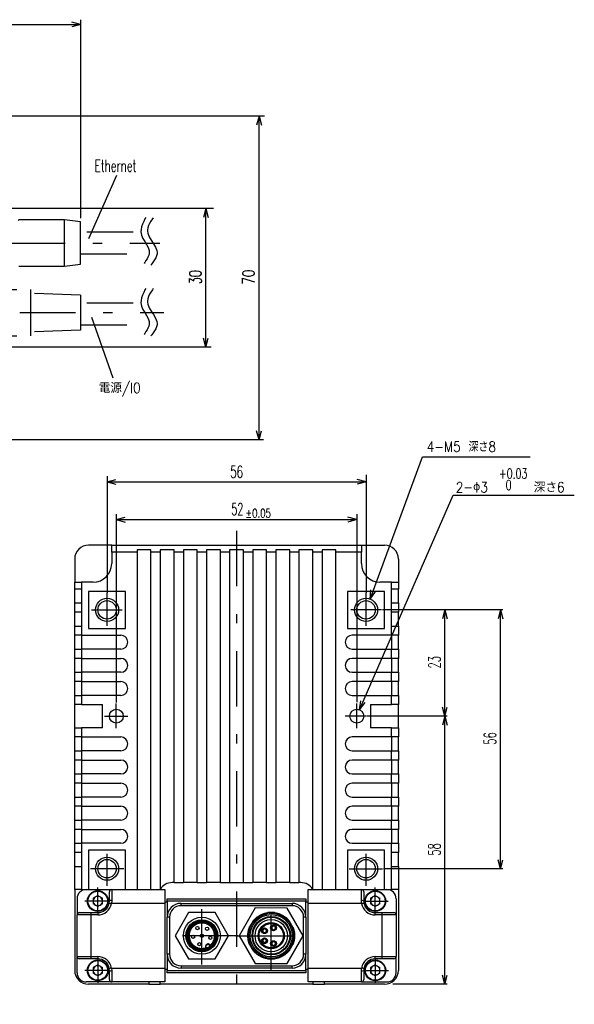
# Model space of a CAD drawing. Extents: x 33 to 392, y 36 to 266.
# Tile 11 of 11: x 272 to 392, y 50 to 263. Entities that reach past the tile are written whole.
import ezdxf
from ezdxf.enums import TextEntityAlignment as Align

# ---------------------------------------------------------------- set-up
doc = ezdxf.new("R2010")
doc.units = 0
doc.header["$LTSCALE"] = 2
doc.header["$MEASUREMENT"] = 0
doc.linetypes.add('CENTER', pattern=[13, 6, -3, 1, -3])
doc.linetypes.add('PHANTOM', pattern=[16, 5, -3, 1, -3, 1, -3])
doc.layers.add('0一般図-0通り芯', color=7, linetype='CONTINUOUS')
doc.layers.add('FFグル-プ-0F-0レイヤ', color=7, linetype='CONTINUOUS')
doc.styles.get("Standard").update_dxf_attribs({"font": 'txt.shx', "bigfont": 'extfont.shx'})

msp = doc.modelspace()

# ---------------------------------------------------------------- linework, layer by layer
at = {"layer": '0一般図-0通り芯', "color": 4, "linetype": 'CONTINUOUS'}
for p, q in [((244.09, 262.33), (285.07, 262.33)), ((285.07, 262.33), (283.14, 262.85)), ((285.07, 262.33), (283.14, 261.82)), ((285.07, 263.36), (285.07, 220.39)), ((324.82, 242.49), (243.33, 242.49)), ((323.64, 242.49), (323.12, 240.56)), ((286.82, 216.03), (292.91, 229.71)), ((313.81, 222.49), (248.11, 222.49)), ((312.15, 222.49), (311.63, 220.56)), ((287.44, 198.99), (292.06, 185.89)), ((312.15, 192.49), (311.63, 194.42)), ((312.15, 192.49), (312.67, 194.42)), ((313.32, 192.49), (248.11, 192.49)), ((323.64, 172.49), (323.12, 174.42)), ((323.64, 172.49), (324.16, 174.42)), ((324.64, 172.49), (244.18, 172.49)), ((347.65, 138.01), (359.01, 168.79)), ((359.01, 168.79), (382.27, 168.79)), ((290.78, 164.59), (290.78, 139.37)), ((346.78, 164.9), (346.78, 139.37)), ((290.78, 163.4), (292.71, 163.91)), ((290.78, 163.4), (346.78, 163.4)), ((290.78, 163.4), (292.71, 162.88)), ((346.78, 163.4), (344.85, 163.91)), ((346.78, 163.4), (344.85, 162.88)), ((345.38, 114.04), (365.6, 160.46)), ((365.6, 160.46), (391.82, 160.46)), ((292.78, 156.38), (292.78, 115.66)), ((292.78, 155.19), (294.71, 155.7)), ((344.78, 155.19), (342.85, 155.7)), ((344.78, 156.36), (344.78, 115.71)), ((292.78, 155.19), (344.78, 155.19)), ((292.78, 155.19), (294.71, 154.67)), ((344.78, 155.19), (342.85, 154.67)), ((347.65, 138.01), (347.83, 140)), ((347.65, 138.01), (348.8, 139.64)), ((376.36, 135.67), (350.37, 135.67)), ((364.34, 135.67), (350.37, 135.67)), ((363.84, 135.67), (363.32, 133.73)), ((363.84, 112.67), (363.84, 135.67)), ((363.84, 135.67), (364.36, 133.73)), ((375.86, 135.67), (375.35, 133.73)), ((375.86, 79.67), (375.86, 135.67)), ((375.86, 135.67), (376.38, 133.73)), ((345.38, 114.04), (345.68, 116.02)), ((345.38, 114.04), (346.63, 115.6)), ((363.84, 112.67), (363.32, 114.6)), ((363.84, 112.67), (364.36, 114.6)), ((364.34, 112.67), (347.06, 112.67)), ((363.84, 112.67), (363.32, 110.73)), ((363.84, 54.67), (363.84, 112.67)), ((363.84, 112.67), (364.36, 110.73)), ((375.86, 79.67), (375.35, 81.6)), ((375.86, 79.67), (376.38, 81.6)), ((376.36, 79.67), (350.54, 79.67)), ((363.84, 54.67), (363.32, 56.6)), ((363.84, 54.67), (364.36, 56.6)), ((364.34, 54.67), (352.61, 54.67))]:
    msp.add_line(p, q, dxfattribs=at)
for points in [[(323.64, 172.49), (323.64, 242.49), (324.16, 240.56)], [(312.15, 192.49), (312.15, 222.49), (312.67, 220.56)]]:
    msp.add_lwpolyline(points, dxfattribs=at)
at = {"layer": 'FFグル-プ-0F-0レイヤ', "color": 7, "linetype": 'PHANTOM'}
for p, q in [((285.07, 219.62), (281.57, 220.05)), ((296.42, 217.4), (285.07, 217.4)), ((285.07, 212.7), (297.04, 212.7)), ((271.72, 210.05), (281.57, 210.05)), ((281.57, 210.05), (285.07, 210.48)), ((261.26, 204.99), (274.26, 204.99)), ((274.26, 194.99), (274.26, 204.99)), ((285.07, 203.79), (274.26, 204.16)), ((285.07, 203.79), (285.07, 196.19)), ((296.42, 202.05), (285.07, 202.05)), ((285.07, 196.19), (274.26, 195.81)), ((285.07, 197.35), (297.04, 197.35)), ((261.26, 194.99), (274.26, 194.99))]:
    msp.add_line(p, q, dxfattribs=at)
at = {"layer": 'FFグル-プ-0F-0レイヤ', "color": 4, "linetype": 'CENTER'}
for p, q in [((243.72, 214.99), (302.18, 214.99)), ((245.93, 199.99), (303.09, 199.99)), ((318.78, 152.77), (318.78, 50.33)), ((290.78, 132.23), (290.78, 139.37)), ((346.78, 132.23), (346.78, 139.37)), ((287.4, 135.67), (294.05, 135.67)), ((350.16, 135.67), (343.51, 135.67)), ((292.78, 110.11), (292.78, 115.4)), ((344.78, 110.11), (344.78, 115.4)), ((290.25, 112.67), (295.3, 112.67)), ((346.85, 112.67), (342.26, 112.67)), ((290.78, 75.95), (290.78, 82.88)), ((346.78, 75.95), (346.78, 82.88)), ((294.42, 79.67), (287.19, 79.67)), ((343.14, 79.67), (350.37, 79.67)), ((288.78, 70.27), (288.78, 75.58)), ((348.78, 70.27), (348.78, 75.58)), ((291.18, 72.67), (286, 72.67)), ((346.38, 72.67), (351.56, 72.67)), ((311.28, 58.91), (311.28, 71.38)), ((326.28, 57.79), (326.28, 71.84)), ((319.06, 65.17), (304.82, 65.17)), ((318.63, 65.17), (333.55, 65.17)), ((288.78, 60.08), (288.78, 55)), ((348.78, 60.08), (348.78, 55)), ((291.35, 57.67), (285.95, 57.67)), ((346.21, 57.67), (351.61, 57.67))]:
    msp.add_line(p, q, dxfattribs=at)
at = {"layer": 'FFグル-プ-0F-0レイヤ', "color": 7, "linetype": 'CONTINUOUS'}
for p, q in [((291.78, 149.67), (286.78, 149.67)), ((291.78, 149.67), (345.78, 149.67)), ((345.78, 149.67), (345.78, 148.17)), ((345.78, 149.67), (350.78, 149.67)), ((291.78, 148.17), (291.78, 145.67)), ((297.28, 148.17), (297.28, 75.17)), ((300.28, 75.17), (300.28, 148.17)), ((302.28, 148.17), (302.28, 75.17)), ((305.28, 76.67), (305.28, 148.17)), ((307.28, 148.17), (307.28, 76.67)), ((310.28, 76.67), (310.28, 148.17)), ((312.28, 148.17), (312.28, 76.67)), ((315.28, 76.67), (315.28, 148.17)), ((317.28, 148.17), (317.28, 76.67)), ((320.28, 76.67), (320.28, 148.17)), ((322.28, 148.17), (322.28, 76.67)), ((325.28, 76.67), (325.28, 148.17)), ((327.28, 148.17), (327.28, 76.67)), ((330.28, 76.67), (330.28, 148.17)), ((332.28, 148.17), (332.28, 76.67)), ((335.28, 75.17), (335.28, 148.17)), ((337.28, 148.17), (337.28, 75.17)), ((340.28, 75.17), (340.28, 148.17)), ((345.78, 148.17), (340.28, 148.17)), ((345.78, 145.67), (345.78, 148.17)), ((283.78, 146.67), (283.78, 141.67)), ((353.78, 146.67), (353.78, 141.67)), ((285.28, 141.67), (285.28, 140.17)), ((287.78, 141.67), (285.28, 141.67)), ((352.28, 141.67), (349.78, 141.67)), ((352.28, 140.17), (352.28, 141.67)), ((352.28, 141.67), (353.78, 141.67)), ((283.78, 137.17), (283.78, 140.17)), ((285.28, 140.17), (285.28, 137.17)), ((286.78, 139.67), (286.78, 131.67)), ((294.78, 139.67), (286.78, 139.67)), ((294.78, 131.67), (294.78, 139.67)), ((342.78, 139.67), (342.78, 131.67)), ((350.78, 139.67), (342.78, 139.67)), ((350.78, 131.67), (350.78, 139.67)), ((352.28, 137.17), (352.28, 140.17)), ((353.78, 137.17), (353.78, 140.17)), ((285.28, 137.17), (285.28, 135.17)), ((283.78, 132.17), (283.78, 135.17)), ((285.28, 135.17), (285.28, 132.17)), ((352.28, 132.17), (352.28, 135.17)), ((353.78, 132.17), (353.78, 135.17)), ((285.28, 132.17), (285.28, 130.17)), ((352.28, 130.17), (352.28, 132.17)), ((352.28, 132.17), (353.78, 132.17)), ((285.28, 130.17), (283.78, 130.17)), ((283.78, 127.17), (283.78, 130.17)), ((285.28, 130.17), (293.78, 130.17)), ((285.28, 130.17), (285.28, 127.17)), ((286.78, 131.67), (294.78, 131.67)), ((342.78, 131.67), (350.78, 131.67)), ((352.28, 130.17), (343.78, 130.17)), ((352.28, 130.17), (352.28, 127.17)), ((353.78, 127.17), (353.78, 130.17)), ((285.28, 127.17), (285.28, 125.17)), ((293.78, 127.17), (285.28, 127.17)), ((343.78, 127.17), (352.28, 127.17)), ((352.28, 125.17), (352.28, 127.17)), ((352.28, 127.17), (353.78, 127.17)), ((353.78, 127.17), (353.78, 125.17)), ((285.28, 125.17), (283.78, 125.17)), ((283.78, 122.17), (283.78, 125.17)), ((285.28, 125.17), (293.78, 125.17)), ((285.28, 125.17), (285.28, 122.17)), ((352.28, 125.17), (343.78, 125.17)), ((353.78, 125.17), (352.28, 125.17)), ((352.28, 125.17), (352.28, 122.17)), ((353.78, 122.17), (353.78, 125.17)), ((283.78, 120.17), (283.78, 122.17)), ((283.78, 122.17), (285.28, 122.17)), ((285.28, 122.17), (285.28, 120.17)), ((293.78, 122.17), (285.28, 122.17)), ((343.78, 122.17), (352.28, 122.17)), ((285.28, 120.17), (283.78, 120.17)), ((283.78, 117.17), (283.78, 120.17)), ((285.28, 120.17), (293.78, 120.17)), ((285.28, 120.17), (285.28, 117.17)), ((352.28, 120.17), (343.78, 120.17)), ((352.28, 120.17), (352.28, 117.17)), ((353.78, 117.17), (353.78, 120.17)), ((283.78, 115.17), (283.78, 117.17)), ((283.78, 117.17), (285.28, 117.17)), ((285.28, 117.17), (285.28, 115.17)), ((293.78, 117.17), (285.28, 117.17)), ((343.78, 117.17), (352.28, 117.17)), ((352.28, 115.17), (352.28, 117.17)), ((352.28, 117.17), (353.78, 117.17)), ((285.28, 115.17), (283.78, 115.17)), ((283.78, 110.17), (283.78, 115.17)), ((285.28, 115.17), (289.78, 115.17)), ((289.78, 110.17), (289.78, 115.17)), ((347.78, 115.17), (347.78, 110.17)), ((347.78, 115.17), (352.28, 115.17)), ((353.78, 110.17), (353.78, 115.17)), ((285.28, 110.17), (285.28, 108.17)), ((289.78, 110.17), (285.28, 110.17)), ((352.28, 110.17), (347.78, 110.17)), ((352.28, 108.17), (352.28, 110.17)), ((352.28, 110.17), (353.78, 110.17)), ((353.78, 110.17), (353.78, 108.17)), ((285.28, 108.17), (283.78, 108.17)), ((283.78, 105.17), (283.78, 108.17)), ((285.28, 108.17), (293.78, 108.17)), ((285.28, 108.17), (285.28, 105.17)), ((352.28, 108.17), (343.78, 108.17)), ((353.78, 108.17), (352.28, 108.17)), ((352.28, 108.17), (352.28, 105.17)), ((353.78, 105.17), (353.78, 108.17)), ((283.78, 103.17), (283.78, 105.17)), ((283.78, 105.17), (285.28, 105.17)), ((285.28, 105.17), (285.28, 103.17)), ((293.78, 105.17), (285.28, 105.17)), ((343.78, 105.17), (352.28, 105.17)), ((352.28, 103.17), (352.28, 105.17)), ((352.28, 105.17), (353.78, 105.17)), ((285.28, 103.17), (283.78, 103.17)), ((283.78, 100.17), (283.78, 103.17)), ((285.28, 103.17), (293.78, 103.17)), ((285.28, 103.17), (285.28, 100.17)), ((352.28, 103.17), (343.78, 103.17)), ((352.28, 103.17), (352.28, 100.17)), ((353.78, 100.17), (353.78, 103.17)), ((283.78, 98.17), (283.78, 100.17)), ((283.78, 100.17), (285.28, 100.17)), ((285.28, 100.17), (285.28, 98.17)), ((293.78, 100.17), (285.28, 100.17)), ((343.78, 100.17), (352.28, 100.17)), ((352.28, 98.17), (352.28, 100.17)), ((352.28, 100.17), (353.78, 100.17)), ((285.28, 98.17), (283.78, 98.17)), ((283.78, 95.17), (283.78, 98.17)), ((285.28, 98.17), (293.78, 98.17)), ((285.28, 98.17), (285.28, 95.17)), ((352.28, 98.17), (343.78, 98.17)), ((352.28, 98.17), (352.28, 95.17)), ((353.78, 95.17), (353.78, 98.17)), ((285.28, 95.17), (285.28, 93.17)), ((293.78, 95.17), (285.28, 95.17)), ((343.78, 95.17), (352.28, 95.17)), ((352.28, 93.17), (352.28, 95.17)), ((352.28, 95.17), (353.78, 95.17)), ((285.28, 93.17), (283.78, 93.17)), ((283.78, 90.17), (283.78, 93.17)), ((285.28, 93.17), (293.78, 93.17)), ((285.28, 93.17), (285.28, 90.17)), ((352.28, 93.17), (343.78, 93.17)), ((352.28, 93.17), (352.28, 90.17)), ((353.78, 90.17), (353.78, 93.17)), ((285.28, 90.17), (285.28, 88.17)), ((293.78, 90.17), (285.28, 90.17)), ((343.78, 90.17), (352.28, 90.17)), ((285.28, 88.17), (283.78, 88.17)), ((283.78, 85.17), (283.78, 88.17)), ((285.28, 88.17), (293.78, 88.17)), ((285.28, 88.17), (285.28, 85.17)), ((352.28, 88.17), (343.78, 88.17)), ((352.28, 88.17), (352.28, 85.17)), ((353.78, 85.17), (353.78, 88.17)), ((283.78, 83.17), (283.78, 85.17)), ((283.78, 85.17), (285.28, 85.17)), ((285.28, 83.17), (283.78, 83.17)), ((283.78, 80.17), (283.78, 83.17)), ((285.28, 85.17), (285.28, 83.17)), ((293.78, 85.17), (285.28, 85.17)), ((285.28, 83.17), (285.28, 80.17)), ((286.78, 83.67), (286.78, 75.17)), ((342.78, 83.67), (342.78, 75.17)), ((343.78, 85.17), (352.28, 85.17)), ((352.28, 80.17), (352.28, 83.17)), ((353.78, 80.17), (353.78, 83.17)), ((285.28, 80.17), (285.28, 75.17)), ((285.28, 75.17), (283.78, 75.17)), ((283.78, 75.17), (283.78, 57.67)), ((285.28, 75.17), (286.78, 75.17)), ((286.78, 75.17), (294.78, 75.17)), ((291.28, 72.67), (291.28, 74.67)), ((291.78, 75.17), (291.78, 72.77)), ((294.78, 75.17), (297.28, 75.17)), ((297.28, 75.17), (300.28, 75.17)), ((300.28, 75.17), (302.28, 75.17)), ((302.28, 75.17), (303.28, 75.17)), ((305.28, 76.67), (304.88, 76.67)), ((305.28, 76.67), (307.28, 76.67)), ((310.28, 76.67), (307.28, 76.67)), ((310.28, 76.67), (312.28, 76.67)), ((315.28, 76.67), (312.28, 76.67)), ((315.28, 76.67), (317.28, 76.67)), ((317.28, 76.67), (320.28, 76.67)), ((320.28, 76.67), (322.28, 76.67)), ((325.28, 76.67), (322.28, 76.67)), ((325.28, 76.67), (327.28, 76.67)), ((330.28, 76.67), (327.28, 76.67)), ((330.28, 76.67), (332.28, 76.67)), ((332.68, 76.67), (332.28, 76.67)), ((335.28, 75.17), (337.28, 75.17)), ((337.28, 75.17), (340.28, 75.17)), ((340.28, 75.17), (342.78, 75.17)), ((342.78, 75.17), (350.78, 75.17)), ((345.78, 72.77), (345.78, 75.17)), ((346.28, 74.67), (346.28, 72.67)), ((350.78, 75.17), (352.28, 75.17)), ((353.78, 75.17), (353.78, 57.67)), ((284.28, 73.17), (284.28, 69.67)), ((288.78, 73.85), (289.8, 73.26)), ((289.8, 72.08), (289.8, 73.26)), ((291.25, 72.25), (291.28, 72.67)), ((291.78, 72.77), (291.74, 72.17)), ((303.78, 73.17), (333.78, 73.17)), ((303.78, 72.67), (303.78, 69.17)), ((333.78, 73.17), (333.78, 72.67)), ((333.78, 69.17), (333.78, 72.67)), ((345.82, 72.17), (345.78, 72.77)), ((346.28, 72.67), (346.32, 72.25)), ((348.78, 73.85), (349.8, 73.26)), ((349.8, 72.08), (349.8, 73.26)), ((353.28, 73.17), (353.28, 69.67)), ((288.78, 71.48), (287.76, 72.08)), ((289.8, 72.08), (288.78, 71.48)), ((303.78, 72.42), (303.28, 72.42)), ((303.28, 72.17), (303.28, 58.17)), ((330.78, 71.67), (306.78, 71.67)), ((322.82, 71.17), (319.35, 65.17)), ((329.75, 71.16), (322.82, 71.17)), ((333.21, 65.16), (329.75, 71.16)), ((330.78, 72.17), (330.78, 71.67)), ((334.28, 72.42), (333.78, 72.42)), ((334.28, 58.17), (334.28, 72.17)), ((348.78, 71.48), (347.76, 72.08)), ((349.8, 72.08), (348.78, 71.48)), ((287.28, 69.67), (284.28, 69.67)), ((284.28, 60.67), (284.28, 69.67)), ((284.78, 70.17), (287.28, 70.17)), ((287.28, 70.17), (288.78, 70.17)), ((287.28, 70.17), (287.28, 69.67)), ((287.28, 69.67), (287.28, 60.67)), ((288.78, 69.67), (287.28, 69.67)), ((288.78, 70.17), (288.78, 69.67)), ((304.28, 69.17), (303.78, 69.17)), ((304.28, 69.17), (304.28, 61.17)), ((308.39, 70.17), (305.51, 65.17)), ((314.17, 70.16), (308.39, 70.17)), ((317.05, 65.16), (314.17, 70.16)), ((322.31, 68.28), (321.6, 67.06)), ((326.99, 70.16), (325.58, 70.17)), ((330.97, 67.05), (330.26, 68.28)), ((333.78, 69.17), (333.28, 69.17)), ((350.28, 60.67), (350.28, 69.67)), ((353.28, 69.67), (350.28, 69.67)), ((353.28, 69.67), (353.28, 60.67)), ((324.81, 66.63), (324.82, 66.74)), ((324.82, 66.74), (324.82, 66.77)), ((324.84, 66.74), (324.84, 66.77)), ((324.85, 66.63), (324.84, 66.74)), ((326.26, 66.88), (326.28, 66.88)), ((326.28, 66.86), (326.26, 66.86)), ((326.28, 66.88), (326.39, 66.88)), ((326.28, 66.86), (326.39, 66.85)), ((327.17, 66.88), (327.28, 66.87)), ((327.17, 66.85), (327.28, 66.85)), ((327.28, 66.87), (327.31, 66.87)), ((327.28, 66.85), (327.31, 66.85)), ((305.51, 65.17), (308.39, 60.17)), ((314.17, 60.16), (317.05, 65.16)), ((319.35, 65.17), (322.81, 59.17)), ((324.82, 65.74), (324.81, 65.85)), ((324.81, 64.48), (324.82, 64.59)), ((324.82, 65.72), (324.82, 65.74)), ((324.82, 64.59), (324.82, 64.62)), ((324.84, 65.74), (324.85, 65.85)), ((324.84, 65.74), (324.84, 65.72)), ((324.84, 64.59), (324.84, 64.62)), ((324.85, 64.48), (324.84, 64.59)), ((329.74, 59.16), (333.21, 65.16)), ((312.44, 63.35), (312.27, 63.25)), ((312.32, 63.17), (312.49, 63.27)), ((321.59, 63.28), (322.3, 62.05)), ((324.82, 63.59), (324.81, 63.7)), ((324.82, 63.57), (324.82, 63.59)), ((324.84, 63.59), (324.85, 63.7)), ((324.84, 63.59), (324.84, 63.57)), ((326.28, 63.48), (326.25, 63.48)), ((326.28, 63.46), (326.25, 63.46)), ((326.39, 63.48), (326.28, 63.48)), ((326.39, 63.45), (326.28, 63.46)), ((327.28, 63.47), (327.17, 63.48)), ((327.28, 63.45), (327.17, 63.45)), ((327.28, 63.47), (327.3, 63.47)), ((327.3, 63.45), (327.28, 63.45)), ((330.25, 62.05), (330.96, 63.28)), ((284.28, 60.67), (287.28, 60.67)), ((284.28, 57.17), (284.28, 60.67)), ((287.28, 60.17), (284.78, 60.17)), ((287.28, 60.67), (288.78, 60.67)), ((287.28, 60.67), (287.28, 60.17)), ((288.78, 60.17), (287.28, 60.17)), ((288.78, 60.67), (288.78, 60.17)), ((303.78, 61.17), (303.78, 57.67)), ((308.39, 60.17), (314.17, 60.16)), ((325.57, 60.17), (326.99, 60.16)), ((333.78, 57.67), (333.78, 61.17)), ((350.28, 60.67), (353.28, 60.67)), ((353.28, 57.17), (353.28, 60.67)), ((288.78, 58.85), (289.8, 58.26)), ((289.8, 57.08), (289.8, 58.26)), ((291.28, 57.67), (291.25, 58.08)), ((291.28, 55.67), (291.28, 57.67)), ((291.74, 58.17), (291.78, 57.57)), ((291.78, 57.57), (291.78, 55.17)), ((303.28, 57.92), (303.78, 57.92)), ((303.78, 57.67), (333.78, 57.67)), ((306.78, 58.67), (330.78, 58.67)), ((306.78, 58.67), (306.78, 58.17)), ((330.78, 58.17), (306.78, 58.17)), ((322.81, 59.17), (329.74, 59.16)), ((330.78, 58.17), (330.78, 58.67)), ((333.78, 57.92), (334.28, 57.92)), ((333.78, 57.67), (333.78, 57.17)), ((334.28, 58.17), (345.82, 58.17)), ((334.28, 55.17), (334.28, 58.17)), ((345.78, 57.57), (345.82, 58.17)), ((345.78, 55.17), (345.78, 57.57)), ((346.32, 58.08), (346.28, 57.67)), ((346.28, 57.67), (346.28, 55.67)), ((348.78, 58.85), (349.8, 58.26)), ((349.8, 57.08), (349.8, 58.26)), ((288.78, 56.48), (287.76, 57.08)), ((289.8, 57.08), (288.78, 56.48)), ((348.78, 56.48), (347.76, 57.08)), ((349.8, 57.08), (348.78, 56.48)), ((291.78, 55.17), (286.28, 55.17)), ((299.78, 54.67), (286.78, 54.67)), ((299.78, 55.17), (299.78, 54.67)), ((299.78, 54.67), (302.28, 54.67)), ((302.28, 54.67), (302.28, 55.17)), ((335.28, 54.67), (302.28, 54.67)), ((345.78, 55.17), (334.28, 55.17)), ((335.28, 55.17), (335.28, 54.67)), ((335.28, 54.67), (337.78, 54.67)), ((337.78, 54.67), (337.78, 55.17)), ((350.78, 54.67), (337.78, 54.67)), ((345.78, 55.17), (351.28, 55.17))]:
    msp.add_line(p, q, dxfattribs=at)
at = {"layer": 'FFグル-プ-0F-0レイヤ', "color": 7, "linetype": 'PHANTOM'}
for points in [[(281.57, 220.05), (271.72, 220.05), (271.57, 219.9)], [(281.57, 219.84), (281.57, 220.02), (281.57, 220.05)], [(281.57, 210.05), (281.57, 210.11), (281.57, 210.33), (281.57, 210.7), (281.57, 211.22), (281.57, 211.85), (281.57, 212.59), (281.57, 213.4), (281.57, 214.27), (281.57, 215.17), (281.57, 216.06), (281.57, 216.92), (281.57, 217.72), (281.57, 218.43), (281.57, 219.03), (281.57, 219.51), (281.57, 219.84)], [(285.07, 219.43), (285.07, 219.6), (285.07, 219.62)], [(285.07, 210.48), (285.07, 210.56), (285.07, 210.8), (285.07, 211.19), (285.07, 211.73), (285.07, 212.38), (285.07, 213.13), (285.07, 213.95), (285.07, 214.81), (285.07, 215.68), (285.07, 216.52), (285.07, 217.32), (285.07, 218.03), (285.07, 218.63), (285.07, 219.1), (285.07, 219.43)], [(299.16, 220.57), (298.98, 220.24), (298.7, 219.67), (298.44, 219.11), (298.24, 218.55), (298.12, 217.99), (298.09, 217.43), (298.13, 217.11), (298.24, 216.71), (298.53, 216.04), (298.92, 215.37), (299.31, 214.71), (299.65, 214.05), (299.86, 213.39), (299.89, 213.01), (299.87, 212.79), (299.78, 212.4), (299.63, 212.01), (299.42, 211.62), (299.18, 211.23), (298.92, 210.85), (298.77, 210.62)], [(300.77, 220.52), (300.58, 220.25), (300.27, 219.77), (299.98, 219.3), (299.75, 218.82), (299.58, 218.35), (299.5, 217.87), (299.5, 217.6), (299.57, 217.16), (299.88, 216.4), (300.33, 215.65), (300.82, 214.89), (301.26, 214.14), (301.54, 213.39), (301.6, 212.96), (301.58, 212.71), (301.48, 212.27), (301.3, 211.84), (301.06, 211.4), (300.78, 210.97), (300.47, 210.53), (300.28, 210.28)], [(299.16, 205.22), (298.98, 204.89), (298.7, 204.32), (298.44, 203.76), (298.24, 203.19), (298.12, 202.63), (298.09, 202.07), (298.13, 201.75), (298.24, 201.36), (298.53, 200.69), (298.92, 200.02), (299.31, 199.35), (299.65, 198.69), (299.86, 198.04), (299.89, 197.66), (299.87, 197.43), (299.78, 197.04), (299.63, 196.65), (299.42, 196.27), (299.18, 195.88), (298.92, 195.49), (298.77, 195.27)], [(300.77, 205.17), (300.58, 204.89), (300.27, 204.42), (299.98, 203.94), (299.75, 203.47), (299.58, 202.99), (299.5, 202.52), (299.5, 202.24), (299.57, 201.8), (299.88, 201.05), (300.33, 200.29), (300.82, 199.54), (301.26, 198.79), (301.54, 198.04), (301.6, 197.61), (301.58, 197.35), (301.48, 196.92), (301.3, 196.48), (301.06, 196.05), (300.78, 195.61), (300.47, 195.18), (300.28, 194.93)]]:
    msp.add_lwpolyline(points, dxfattribs=at)
at = {"layer": 'FFグル-プ-0F-0レイヤ', "color": 7, "linetype": 'CONTINUOUS'}
for points in [[(340.28, 148.17), (340.28, 148.67), (337.28, 148.67), (337.28, 148.17), (335.28, 148.17), (335.28, 148.67), (332.28, 148.67), (332.28, 148.17), (330.28, 148.17), (330.28, 148.67), (327.28, 148.67), (327.28, 148.17), (325.28, 148.17), (325.28, 148.67), (322.28, 148.67), (322.28, 148.17), (320.28, 148.17), (320.28, 148.67), (317.28, 148.67), (317.28, 148.17), (315.28, 148.17), (315.28, 148.67), (312.28, 148.67), (312.28, 148.17), (310.28, 148.17), (310.28, 148.67), (307.28, 148.67), (307.28, 148.17), (305.28, 148.17), (305.28, 148.67), (302.28, 148.67), (302.28, 148.17), (300.28, 148.17), (300.28, 148.67), (297.28, 148.67), (297.28, 148.17), (291.78, 148.17), (291.78, 149.67)], [(285.28, 140.17), (283.78, 140.17), (283.78, 141.67), (285.28, 141.67)], [(353.78, 141.67), (353.78, 140.17), (352.28, 140.17)], [(285.28, 135.17), (283.78, 135.17), (283.78, 137.17), (285.28, 137.17)], [(352.28, 135.17), (352.28, 137.17), (353.78, 137.17), (353.78, 135.17), (352.28, 135.17)], [(283.78, 130.17), (283.78, 132.17), (285.28, 132.17)], [(353.78, 132.17), (353.78, 130.17), (352.28, 130.17)], [(283.78, 125.17), (283.78, 127.17), (285.28, 127.17)], [(352.28, 120.17), (352.28, 122.17), (353.78, 122.17), (353.78, 120.17), (352.28, 120.17)], [(353.78, 117.17), (353.78, 115.17), (352.28, 115.17)], [(283.78, 108.17), (283.78, 110.17), (285.28, 110.17)], [(353.78, 105.17), (353.78, 103.17), (352.28, 103.17)], [(353.78, 100.17), (353.78, 98.17), (352.28, 98.17)], [(283.78, 93.17), (283.78, 95.17), (285.28, 95.17)], [(353.78, 95.17), (353.78, 93.17), (352.28, 93.17)], [(283.78, 88.17), (283.78, 90.17), (285.28, 90.17)], [(352.28, 88.17), (352.28, 90.17), (353.78, 90.17), (353.78, 88.17), (352.28, 88.17)], [(294.78, 75.17), (294.78, 83.67), (286.78, 83.67)], [(350.78, 75.17), (350.78, 83.67), (342.78, 83.67)], [(352.28, 83.17), (352.28, 85.17), (353.78, 85.17), (353.78, 83.17), (352.28, 83.17)], [(283.78, 75.17), (283.78, 80.17), (285.28, 80.17)], [(352.28, 75.17), (352.28, 80.17), (353.78, 80.17), (353.78, 75.17), (352.28, 75.17)], [(303.28, 75.17), (303.28, 72.17), (291.74, 72.17)], [(345.82, 72.17), (334.28, 72.17), (334.28, 75.17), (335.28, 75.17)], [(288.78, 73.85), (287.76, 73.26), (287.76, 72.08)], [(333.78, 72.67), (303.78, 72.67), (303.78, 73.17)], [(348.78, 73.85), (347.76, 73.26), (347.76, 72.08)], [(291.25, 72.25), (291.25, 72.25), (291.28, 72.24), (291.33, 72.23), (291.39, 72.22), (291.46, 72.21), (291.55, 72.2), (291.64, 72.18), (291.74, 72.17)], [(306.78, 71.67), (306.78, 72.17), (330.78, 72.17)], [(345.82, 72.17), (345.92, 72.18), (346.01, 72.2), (346.1, 72.21), (346.17, 72.22), (346.23, 72.23), (346.28, 72.24), (346.31, 72.25), (346.32, 72.25)], [(304.28, 61.17), (303.78, 61.17), (303.78, 69.17)], [(309.74, 67.83), (309.69, 67.79), (309.67, 67.78), (309.64, 67.76), (309.61, 67.74), (309.57, 67.71), (309.53, 67.68), (309.49, 67.65), (309.45, 67.62), (309.4, 67.58), (309.35, 67.55), (309.29, 67.51), (309.24, 67.46), (309.18, 67.42), (309.12, 67.37), (309.07, 67.31), (309.01, 67.26), (308.95, 67.19), (308.89, 67.13), (308.84, 67.05), (308.78, 66.98), (308.73, 66.9), (308.68, 66.82), (308.63, 66.74), (308.59, 66.66), (308.54, 66.58), (308.51, 66.5), (308.47, 66.42), (308.44, 66.34), (308.4, 66.27), (308.38, 66.19), (308.35, 66.11), (308.33, 66.04), (308.31, 65.96), (308.29, 65.89), (308.27, 65.81), (308.25, 65.73), (308.24, 65.65), (308.23, 65.57), (308.22, 65.49), (308.21, 65.4), (308.21, 65.31), (308.2, 65.22), (308.2, 65.13), (308.21, 65.03), (308.21, 64.93), (308.22, 64.83), (308.23, 64.73), (308.25, 64.62), (308.27, 64.51), (308.29, 64.4), (308.32, 64.29), (308.36, 64.18), (308.4, 64.06), (308.44, 63.95), (308.49, 63.84), (308.54, 63.73), (308.6, 63.62), (308.67, 63.52), (308.74, 63.41), (308.81, 63.32), (308.88, 63.22), (308.96, 63.13), (309.04, 63.04), (309.13, 62.96), (309.21, 62.88), (309.29, 62.81), (309.38, 62.75), (309.46, 62.68), (309.54, 62.62), (309.63, 62.57), (309.71, 62.52), (309.79, 62.47), (309.87, 62.43), (309.95, 62.39), (310.03, 62.35), (310.1, 62.32), (310.18, 62.29), (310.26, 62.26), (310.33, 62.24), (310.41, 62.21), (310.48, 62.19), (310.56, 62.17), (310.64, 62.15), (310.71, 62.14), (310.79, 62.13), (310.87, 62.11), (310.96, 62.1), (311.04, 62.1), (311.13, 62.09), (311.22, 62.09), (311.32, 62.09), (311.41, 62.09), (311.51, 62.1), (311.61, 62.1), (311.72, 62.12), (311.82, 62.13), (311.93, 62.15), (312.04, 62.18), (312.15, 62.21), (312.27, 62.24), (312.38, 62.28), (312.49, 62.33), (312.61, 62.38), (312.72, 62.43), (312.82, 62.49), (312.93, 62.55), (313.03, 62.62), (313.13, 62.69), (313.22, 62.77), (313.32, 62.85), (313.4, 62.93), (313.48, 63.01), (313.56, 63.09), (313.63, 63.18), (313.7, 63.26), (313.76, 63.35), (313.82, 63.43), (313.88, 63.51), (313.93, 63.59), (313.97, 63.68), (314.02, 63.76), (314.06, 63.83), (314.09, 63.91), (314.13, 63.99), (314.16, 64.07), (314.18, 64.14), (314.21, 64.22), (314.23, 64.29), (314.25, 64.37), (314.27, 64.44), (314.29, 64.52), (314.31, 64.6), (314.32, 64.68), (314.33, 64.76), (314.34, 64.84), (314.35, 64.93), (314.35, 65.02), (314.36, 65.11), (314.36, 65.2), (314.35, 65.3), (314.35, 65.4), (314.34, 65.5), (314.33, 65.6), (314.31, 65.71), (314.29, 65.82), (314.27, 65.93), (314.24, 66.04), (314.2, 66.15), (314.16, 66.27), (314.12, 66.38), (314.07, 66.49), (314.02, 66.6), (313.96, 66.71), (313.89, 66.82), (313.82, 66.92), (313.75, 67.02), (313.68, 67.11), (313.6, 67.2), (313.52, 67.29), (313.43, 67.37), (313.35, 67.45), (313.27, 67.52), (313.18, 67.59), (313.1, 67.65), (313.02, 67.71), (312.93, 67.76), (312.85, 67.81), (312.77, 67.86), (312.69, 67.9), (312.61, 67.94), (312.53, 67.98), (312.46, 68.01), (312.38, 68.04), (312.3, 68.07), (312.23, 68.1), (312.15, 68.12), (312.08, 68.14), (312, 68.16), (311.93, 68.18), (311.85, 68.19), (311.77, 68.21), (311.69, 68.22), (311.6, 68.23), (311.52, 68.23), (311.43, 68.24), (311.34, 68.24), (311.24, 68.24), (311.15, 68.24), (311.06, 68.24), (310.96, 68.23), (310.87, 68.22), (310.78, 68.21), (310.69, 68.2), (310.61, 68.18), (310.53, 68.16), (310.45, 68.13), (310.38, 68.11), (310.31, 68.08), (310.25, 68.06), (310.19, 68.03), (310.13, 68), (310.07, 67.98), (310.02, 67.96), (309.97, 67.94), (309.93, 67.92), (309.89, 67.9), (309.86, 67.88), (309.83, 67.87), (309.74, 67.83)], [(322.31, 68.28), (322.34, 68.32), (322.36, 68.34), (322.37, 68.36), (322.4, 68.38), (322.42, 68.41), (322.45, 68.44), (322.48, 68.48), (322.52, 68.52), (322.55, 68.56), (322.59, 68.61), (322.64, 68.66), (322.69, 68.72), (322.74, 68.77), (322.8, 68.83), (322.86, 68.89), (322.93, 68.96), (323.01, 69.02), (323.09, 69.09), (323.17, 69.15), (323.26, 69.22), (323.35, 69.28), (323.45, 69.35), (323.55, 69.42), (323.65, 69.48), (323.76, 69.54), (323.86, 69.6), (323.97, 69.66), (324.08, 69.71), (324.18, 69.76), (324.29, 69.81), (324.39, 69.85), (324.49, 69.89), (324.59, 69.93), (324.68, 69.96), (324.77, 69.99), (324.85, 70.01), (324.93, 70.03), (325.01, 70.05), (325.08, 70.07), (325.15, 70.08), (325.21, 70.09), (325.26, 70.1), (325.32, 70.11), (325.36, 70.12), (325.4, 70.13), (325.44, 70.14), (325.47, 70.15), (325.5, 70.15), (325.58, 70.17)], [(326.99, 70.16), (327.04, 70.15), (327.07, 70.15), (327.09, 70.14), (327.13, 70.14), (327.16, 70.13), (327.2, 70.12), (327.25, 70.11), (327.3, 70.1), (327.36, 70.09), (327.42, 70.08), (327.49, 70.07), (327.56, 70.05), (327.63, 70.03), (327.72, 70.01), (327.8, 69.99), (327.89, 69.96), (327.98, 69.93), (328.08, 69.89), (328.18, 69.85), (328.28, 69.81), (328.38, 69.76), (328.49, 69.71), (328.6, 69.65), (328.7, 69.6), (328.81, 69.54), (328.91, 69.48), (329.02, 69.41), (329.12, 69.35), (329.21, 69.28), (329.31, 69.21), (329.4, 69.15), (329.48, 69.08), (329.56, 69.02), (329.63, 68.95), (329.7, 68.89), (329.77, 68.83), (329.82, 68.77), (329.88, 68.71), (329.93, 68.66), (329.97, 68.61), (330.01, 68.56), (330.05, 68.51), (330.08, 68.47), (330.12, 68.44), (330.14, 68.41), (330.17, 68.38), (330.19, 68.35), (330.21, 68.33), (330.26, 68.28)], [(333.78, 69.17), (333.78, 61.17), (333.28, 61.17), (333.28, 69.17)], [(350.28, 69.67), (348.78, 69.67), (348.78, 70.17), (350.28, 70.17)], [(350.28, 69.67), (350.28, 70.17), (352.78, 70.17)], [(313.08, 63.09), (313.12, 63.13), (313.14, 63.15), (313.16, 63.17), (313.18, 63.19), (313.21, 63.22), (313.24, 63.25), (313.27, 63.29), (313.31, 63.33), (313.35, 63.37), (313.39, 63.42), (313.44, 63.47), (313.49, 63.53), (313.54, 63.59), (313.59, 63.66), (313.64, 63.74), (313.7, 63.82), (313.74, 63.91), (313.79, 64.01), (313.83, 64.11), (313.88, 64.23), (313.91, 64.34), (313.94, 64.46), (313.97, 64.59), (314, 64.71), (314.01, 64.84), (314.02, 64.97), (314.03, 65.1), (314.03, 65.23), (314.02, 65.35), (314.01, 65.48), (313.99, 65.61), (313.97, 65.73), (313.94, 65.86), (313.91, 65.98), (313.87, 66.1), (313.82, 66.21), (313.77, 66.33), (313.72, 66.44), (313.65, 66.55), (313.59, 66.66), (313.52, 66.76), (313.44, 66.86), (313.36, 66.96), (313.28, 67.05), (313.19, 67.14), (313.1, 67.23), (313, 67.31), (312.9, 67.38), (312.8, 67.46), (312.69, 67.52), (312.58, 67.59), (312.47, 67.65), (312.35, 67.7), (312.23, 67.75), (312.11, 67.79), (311.99, 67.82), (311.86, 67.85), (311.74, 67.88), (311.61, 67.9), (311.48, 67.91), (311.36, 67.91), (311.23, 67.92), (311.1, 67.91), (310.97, 67.9), (310.85, 67.88), (310.72, 67.86), (310.6, 67.83), (310.48, 67.8), (310.36, 67.76), (310.24, 67.71), (310.13, 67.66), (310.02, 67.61), (309.91, 67.55), (309.8, 67.48), (309.7, 67.41), (309.59, 67.34), (309.5, 67.26), (309.4, 67.17), (309.31, 67.09), (309.23, 66.99), (309.14, 66.9), (309.07, 66.8), (308.99, 66.69), (308.93, 66.59), (308.86, 66.48), (308.8, 66.36), (308.75, 66.25), (308.7, 66.13), (308.66, 66.01), (308.62, 65.88), (308.59, 65.76), (308.57, 65.63), (308.55, 65.5), (308.54, 65.38), (308.53, 65.25), (308.53, 65.12), (308.54, 65), (308.55, 64.87), (308.56, 64.74), (308.59, 64.62), (308.61, 64.5), (308.65, 64.38), (308.69, 64.26), (308.73, 64.14), (308.78, 64.03), (308.83, 63.91), (308.89, 63.8), (308.96, 63.7), (309.03, 63.59), (309.1, 63.49), (309.18, 63.39), (309.26, 63.3), (309.35, 63.21), (309.44, 63.12), (309.54, 63.04), (309.64, 62.96), (309.74, 62.88), (309.85, 62.82), (309.96, 62.75), (310.08, 62.69), (310.19, 62.64), (310.31, 62.59), (310.43, 62.55), (310.55, 62.51), (310.68, 62.47), (310.79, 62.45), (310.91, 62.43), (311.02, 62.41), (311.13, 62.4), (311.24, 62.4), (311.33, 62.4), (311.42, 62.41), (311.51, 62.42), (311.59, 62.43), (311.66, 62.45), (311.73, 62.46), (311.8, 62.48), (311.86, 62.49), (311.91, 62.5), (311.96, 62.51), (312, 62.52), (312.04, 62.53), (312.07, 62.54), (312.1, 62.55), (312.17, 62.56)], [(321.59, 63.28), (321.58, 63.33), (321.57, 63.35), (321.56, 63.38), (321.55, 63.41), (321.54, 63.45), (321.52, 63.49), (321.51, 63.53), (321.49, 63.58), (321.47, 63.64), (321.45, 63.7), (321.43, 63.76), (321.41, 63.83), (321.39, 63.91), (321.37, 63.98), (321.34, 64.07), (321.32, 64.16), (321.3, 64.26), (321.29, 64.36), (321.27, 64.47), (321.26, 64.58), (321.25, 64.69), (321.24, 64.81), (321.23, 64.93), (321.23, 65.05), (321.23, 65.17), (321.23, 65.29), (321.24, 65.41), (321.24, 65.53), (321.25, 65.65), (321.26, 65.76), (321.27, 65.87), (321.29, 65.98), (321.31, 66.08), (321.33, 66.18), (321.35, 66.27), (321.37, 66.35), (321.39, 66.43), (321.41, 66.51), (321.43, 66.58), (321.46, 66.64), (321.48, 66.7), (321.49, 66.76), (321.51, 66.81), (321.53, 66.85), (321.54, 66.89), (321.55, 66.93), (321.56, 66.96), (321.57, 66.98), (321.6, 67.06)], [(330.97, 67.05), (330.98, 67), (330.99, 66.98), (331, 66.95), (331.01, 66.92), (331.02, 66.88), (331.04, 66.84), (331.05, 66.8), (331.07, 66.75), (331.09, 66.69), (331.11, 66.63), (331.13, 66.57), (331.15, 66.5), (331.17, 66.43), (331.19, 66.35), (331.22, 66.26), (331.24, 66.17), (331.26, 66.07), (331.27, 65.97), (331.29, 65.87), (331.3, 65.75), (331.31, 65.64), (331.32, 65.52), (331.33, 65.4), (331.33, 65.28), (331.33, 65.16), (331.33, 65.04), (331.33, 64.92), (331.32, 64.8), (331.31, 64.68), (331.3, 64.57), (331.29, 64.46), (331.27, 64.35), (331.25, 64.25), (331.23, 64.15), (331.21, 64.06), (331.19, 63.98), (331.17, 63.9), (331.15, 63.82), (331.13, 63.75), (331.1, 63.69), (331.08, 63.63), (331.07, 63.58), (331.05, 63.53), (331.03, 63.48), (331.02, 63.44), (331.01, 63.4), (331, 63.37), (330.99, 63.35), (330.96, 63.28)], [(312.21, 62.75), (312.2, 62.74), (312.18, 62.73), (312.17, 62.72), (312.15, 62.71), (312.14, 62.7), (312.14, 62.7), (312.13, 62.69), (312.13, 62.69)], [(312.21, 62.75), (312.21, 62.75), (312.21, 62.75), (312.21, 62.76), (312.21, 62.76), (312.21, 62.77), (312.2, 62.77), (312.2, 62.77), (312.2, 62.78), (312.2, 62.79), (312.19, 62.79), (312.19, 62.8), (312.19, 62.8), (312.18, 62.81), (312.18, 62.82), (312.18, 62.83), (312.18, 62.83), (312.17, 62.84), (312.17, 62.85), (312.17, 62.86), (312.17, 62.87), (312.17, 62.88), (312.17, 62.89), (312.17, 62.9), (312.17, 62.91), (312.17, 62.91), (312.17, 62.92), (312.17, 62.93), (312.17, 62.94), (312.17, 62.95), (312.17, 62.96), (312.17, 62.96), (312.17, 62.97), (312.18, 62.98), (312.18, 62.99), (312.18, 62.99), (312.18, 63), (312.19, 63.01), (312.19, 63.01), (312.19, 63.02), (312.19, 63.03), (312.2, 63.03), (312.2, 63.04), (312.2, 63.05), (312.21, 63.05), (312.21, 63.06), (312.21, 63.07), (312.22, 63.07), (312.22, 63.08), (312.23, 63.09), (312.23, 63.09), (312.24, 63.1), (312.24, 63.1), (312.25, 63.11), (312.25, 63.12), (312.26, 63.12), (312.26, 63.12), (312.27, 63.13), (312.27, 63.13), (312.28, 63.14), (312.28, 63.14), (312.28, 63.14), (312.29, 63.15), (312.29, 63.15), (312.29, 63.15), (312.3, 63.15), (312.3, 63.16), (312.3, 63.16), (312.31, 63.16), (312.31, 63.16), (312.31, 63.16), (312.31, 63.16), (312.31, 63.16), (312.32, 63.17)], [(312.27, 62.49), (312.27, 62.5), (312.27, 62.51), (312.27, 62.51), (312.28, 62.51), (312.28, 62.52), (312.28, 62.52), (312.28, 62.53), (312.28, 62.54), (312.28, 62.55), (312.28, 62.56), (312.28, 62.56), (312.28, 62.57), (312.28, 62.58), (312.27, 62.59), (312.27, 62.61), (312.27, 62.62), (312.27, 62.63), (312.27, 62.64), (312.26, 62.65), (312.26, 62.66), (312.26, 62.67), (312.25, 62.68), (312.25, 62.68), (312.24, 62.69), (312.24, 62.7), (312.23, 62.71), (312.23, 62.71), (312.23, 62.72), (312.23, 62.72), (312.22, 62.73), (312.22, 62.73), (312.22, 62.74), (312.21, 62.75)], [(312.32, 63.17), (312.31, 63.18), (312.3, 63.2), (312.29, 63.21), (312.28, 63.23), (312.28, 63.24), (312.27, 63.25), (312.27, 63.25), (312.27, 63.25)], [(312.44, 63.35), (312.44, 63.35), (312.45, 63.35), (312.45, 63.34), (312.46, 63.33), (312.46, 63.31), (312.47, 63.3), (312.48, 63.28), (312.49, 63.27)], [(312.49, 63.27), (312.5, 63.27), (312.5, 63.27), (312.5, 63.27), (312.51, 63.27), (312.51, 63.27), (312.52, 63.28), (312.52, 63.28), (312.53, 63.28), (312.53, 63.28), (312.54, 63.29), (312.54, 63.29), (312.55, 63.29), (312.56, 63.29), (312.56, 63.3), (312.57, 63.3), (312.58, 63.3), (312.59, 63.3), (312.6, 63.3), (312.61, 63.31), (312.62, 63.31), (312.62, 63.31), (312.63, 63.31), (312.64, 63.31), (312.65, 63.31), (312.66, 63.31), (312.67, 63.3), (312.68, 63.3), (312.69, 63.3), (312.69, 63.3), (312.7, 63.3), (312.71, 63.3), (312.72, 63.3), (312.72, 63.29), (312.73, 63.29), (312.74, 63.29), (312.75, 63.29), (312.75, 63.28), (312.76, 63.28), (312.77, 63.28), (312.77, 63.28), (312.78, 63.27), (312.79, 63.27), (312.79, 63.26), (312.8, 63.26), (312.81, 63.26), (312.81, 63.25), (312.82, 63.25), (312.82, 63.24), (312.83, 63.24), (312.84, 63.23), (312.84, 63.23), (312.85, 63.22), (312.85, 63.22), (312.86, 63.21), (312.86, 63.21), (312.87, 63.2), (312.87, 63.2), (312.88, 63.19), (312.88, 63.19), (312.88, 63.19), (312.89, 63.18), (312.89, 63.18), (312.89, 63.17), (312.89, 63.17), (312.89, 63.17), (312.9, 63.16), (312.9, 63.16), (312.9, 63.16), (312.9, 63.16), (312.9, 63.15), (312.9, 63.15), (312.9, 63.15), (312.91, 63.15), (312.91, 63.14), (312.91, 63.14), (312.91, 63.13), (312.92, 63.13), (312.92, 63.13), (312.92, 63.12), (312.93, 63.11), (312.93, 63.11), (312.93, 63.1), (312.94, 63.09), (312.94, 63.09), (312.95, 63.08), (312.96, 63.07), (312.96, 63.06), (312.97, 63.05), (312.98, 63.05), (312.98, 63.04), (312.99, 63.03), (313, 63.02), (313.01, 63.02), (313.02, 63.01), (313.03, 63.01), (313.03, 63), (313.04, 63), (313.05, 62.99), (313.06, 62.99), (313.06, 62.99), (313.07, 62.98), (313.07, 62.98), (313.08, 62.98), (313.08, 62.97), (313.09, 62.97), (313.09, 62.97)], [(313, 63.19), (312.99, 63.19), (312.99, 63.19), (312.98, 63.18), (312.97, 63.18), (312.96, 63.17), (312.94, 63.16), (312.92, 63.15), (312.91, 63.15)], [(325.57, 60.17), (325.52, 60.18), (325.49, 60.18), (325.47, 60.19), (325.43, 60.19), (325.4, 60.2), (325.36, 60.21), (325.31, 60.22), (325.26, 60.23), (325.2, 60.24), (325.14, 60.25), (325.07, 60.26), (325, 60.28), (324.93, 60.3), (324.85, 60.32), (324.76, 60.34), (324.67, 60.37), (324.58, 60.4), (324.48, 60.44), (324.38, 60.48), (324.28, 60.52), (324.18, 60.57), (324.07, 60.62), (323.96, 60.68), (323.86, 60.73), (323.75, 60.79), (323.65, 60.86), (323.54, 60.92), (323.44, 60.98), (323.35, 61.05), (323.25, 61.12), (323.16, 61.18), (323.08, 61.25), (323, 61.32), (322.93, 61.38), (322.86, 61.44), (322.8, 61.5), (322.74, 61.56), (322.68, 61.62), (322.63, 61.67), (322.59, 61.73), (322.55, 61.77), (322.51, 61.82), (322.48, 61.86), (322.44, 61.89), (322.42, 61.92), (322.39, 61.95), (322.37, 61.98), (322.35, 62), (322.3, 62.05)], [(330.25, 62.05), (330.22, 62.01), (330.2, 61.99), (330.19, 61.97), (330.16, 61.95), (330.14, 61.92), (330.11, 61.89), (330.08, 61.85), (330.04, 61.81), (330.01, 61.77), (329.97, 61.72), (329.92, 61.67), (329.87, 61.62), (329.82, 61.56), (329.76, 61.5), (329.7, 61.44), (329.63, 61.38), (329.55, 61.31), (329.47, 61.25), (329.39, 61.18), (329.3, 61.11), (329.21, 61.05), (329.11, 60.98), (329.01, 60.92), (328.91, 60.85), (328.8, 60.79), (328.7, 60.73), (328.59, 60.67), (328.48, 60.62), (328.38, 60.57), (328.27, 60.52), (328.17, 60.48), (328.07, 60.44), (327.97, 60.4), (327.88, 60.37), (327.79, 60.34), (327.71, 60.32), (327.63, 60.3), (327.55, 60.28), (327.48, 60.26), (327.41, 60.25), (327.35, 60.24), (327.3, 60.23), (327.24, 60.22), (327.2, 60.21), (327.16, 60.2), (327.12, 60.19), (327.09, 60.18), (327.06, 60.18), (326.99, 60.16)], [(350.28, 60.17), (348.78, 60.17), (348.78, 60.67), (350.28, 60.67)], [(352.78, 60.17), (350.28, 60.17), (350.28, 60.67)], [(288.78, 58.85), (287.76, 58.26), (287.76, 57.08)], [(291.74, 58.17), (291.64, 58.15), (291.55, 58.13), (291.46, 58.12), (291.39, 58.11), (291.33, 58.1), (291.28, 58.09), (291.25, 58.08), (291.25, 58.08)], [(291.74, 58.17), (303.28, 58.17), (303.28, 55.17), (291.78, 55.17)], [(333.78, 57.17), (303.78, 57.17), (303.78, 57.67)], [(346.32, 58.08), (346.31, 58.08), (346.28, 58.09), (346.23, 58.1), (346.17, 58.11), (346.1, 58.12), (346.01, 58.13), (345.92, 58.15), (345.82, 58.17)], [(348.78, 58.85), (347.76, 58.26), (347.76, 57.08)]]:
    msp.add_lwpolyline(points, dxfattribs=at)
at = {"layer": 'FFグル-プ-0F-0レイヤ', "color": 4, "linetype": 'CONTINUOUS'}
for centre in [(290.78, 135.67), (346.78, 135.67), (290.78, 79.67), (346.78, 79.67)]:
    msp.add_circle(centre, 2.5, dxfattribs=at)
at = {"layer": 'FFグル-プ-0F-0レイヤ', "color": 7, "linetype": 'CONTINUOUS'}
for centre, radius in [((290.78, 135.67), 2), ((346.78, 135.67), 2), ((292.78, 112.67), 1.5), ((344.78, 112.67), 1.5), ((290.78, 79.67), 2), ((346.78, 79.67), 2), ((288.78, 72.67), 2.25), ((288.78, 72.67), 2.13), ((348.78, 72.67), 2.25), ((348.78, 72.67), 2.13), ((311.28, 65.17), 4), ((311.28, 65.17), 3.45), ((311.28, 65.17), 3.28), ((326.28, 65.17), 4.85), ((326.28, 65.17), 4.56), ((326.28, 65.17), 4.15), ((326.28, 65.17), 4.05), ((326.28, 65.17), 4), ((326.28, 65.17), 3.5), ((311.28, 65.17), 2.95), ((310.33, 66.81), 0.35), ((312.42, 66.68), 0.35), ((326.28, 65.17), 2.83), ((326.28, 65.17), 2.63), ((324.83, 66.24), 0.625), ((324.83, 66.24), 0.525), ((326.78, 66.87), 0.625), ((326.78, 66.87), 0.525), ((309.39, 64.93), 0.35), ((311.28, 65.17), 0.35), ((313.12, 64.71), 0.35), ((324.83, 64.09), 0.625), ((324.83, 64.09), 0.525), ((326.78, 63.47), 0.625), ((326.78, 63.47), 0.525), ((310.76, 63.34), 0.35), ((288.78, 57.67), 2.25), ((288.78, 57.67), 2.13), ((348.78, 57.67), 2.25), ((348.78, 57.67), 2.13)]:
    msp.add_circle(centre, radius, dxfattribs=at)
for centre, radius, start, end in [((286.78, 146.67), 3, 90, 180), ((350.78, 146.67), 3, 360, 450), ((287.78, 145.67), 4, 270, 0), ((349.78, 145.67), 4, 180, 270), ((293.78, 128.67), 1.5, 270, 90), ((343.78, 128.67), 1.5, 90, 270), ((293.78, 123.67), 1.5, 270, 90), ((343.78, 123.67), 1.5, 90, 270), ((293.78, 118.67), 1.5, 270, 90), ((343.78, 118.67), 1.5, 90, 270), ((293.78, 106.67), 1.5, 270, 90), ((343.78, 106.67), 1.5, 90, 270), ((293.78, 101.67), 1.5, 270, 90), ((343.78, 101.67), 1.5, 90, 270), ((293.78, 96.67), 1.5, 270, 90), ((343.78, 96.67), 1.5, 90, 270), ((293.78, 91.67), 1.5, 270, 90), ((343.78, 91.67), 1.5, 90, 270), ((293.78, 86.67), 1.5, 270, 90), ((343.78, 86.67), 1.5, 90, 270), ((286.28, 73.17), 2, 90, 180), ((291.78, 74.67), 0.5, 90, 180), ((304.88, 73.67), 3, 90, 150), ((332.68, 73.67), 3, 30, 90), ((345.78, 74.67), 0.5, 360, 450), ((351.28, 73.17), 2, 360, 450), ((288.78, 72.67), 1.02, 120, 180), ((288.78, 72.67), 1.02, 180, 240), ((288.78, 72.67), 1.02, 60, 120), ((288.78, 72.67), 1.02, 360, 420), ((288.78, 72.67), 1.02, 300, 0), ((291.66, 72.07), 0.71, 80.272, 122.347), ((345.9, 72.07), 0.71, 57.653, 99.728), ((348.78, 72.67), 1.02, 120, 180), ((348.78, 72.67), 1.02, 180, 240), ((348.78, 72.67), 1.02, 60, 120), ((348.78, 72.67), 1.02, 360, 420), ((348.78, 72.67), 1.02, 300, 0), ((288.78, 72.67), 1.02, 240, 300), ((288.78, 72.67), 2.5, 270, 350.406), ((288.78, 72.67), 3, 270, 350.406), ((306.78, 69.17), 3, 90, 180), ((306.78, 69.17), 2.5, 90, 180), ((330.78, 69.17), 3, 360, 450), ((330.78, 69.17), 2.5, 360, 450), ((348.78, 72.67), 3, 189.594, 270), ((348.78, 72.67), 2.5, 189.594, 270), ((348.78, 72.67), 1.02, 240, 300), ((284.78, 69.67), 0.5, 90, 180), ((352.78, 69.67), 0.5, 360, 450), ((311.28, 65.17), 2.85, 309.54, 290.425), ((324.83, 66.24), 0.498, 91.108, 268.806), ((324.83, 66.24), 0.393, 92.616, 267.298), ((324.83, 66.24), 0.498, 271.108, 88.806), ((324.83, 66.24), 0.393, 272.616, 87.298), ((326.78, 66.87), 0.498, 1.108, 178.806), ((326.78, 66.87), 0.498, 181.108, -1.194), ((326.78, 66.87), 0.393, 2.616, 177.298), ((326.78, 66.87), 0.393, 182.616, -2.702), ((324.83, 64.09), 0.498, 91.108, 268.806), ((324.83, 64.09), 0.393, 92.616, 267.298), ((324.83, 64.09), 0.498, 271.108, 88.806), ((324.83, 64.09), 0.393, 272.616, 87.298), ((326.78, 63.47), 0.498, 1.108, 178.806), ((312.47, 62.91), 0.4, 119.983, 212.352), ((311.88, 62.53), 0.3, 345.481, 32.352), ((311.28, 65.17), 2.85, 290.425, 309.54), ((312.64, 63.01), 0.4, 27.613, 119.983), ((313.26, 63.33), 0.3, 207.613, 254.484), ((326.78, 63.47), 0.498, 181.108, -1.194), ((326.78, 63.47), 0.393, 2.616, 177.298), ((326.78, 63.47), 0.393, 182.616, -2.702), ((284.78, 60.67), 0.5, 180, 270), ((288.78, 57.67), 3, 9.594, 90), ((288.78, 57.67), 2.5, 9.594, 90), ((306.78, 61.17), 3, 180, 270), ((306.78, 61.17), 2.5, 180, 270), ((330.78, 61.17), 3, 270, 0), ((330.78, 61.17), 2.5, 270, 0), ((348.78, 57.67), 3, 90, 170.406), ((348.78, 57.67), 2.5, 90, 170.406), ((352.78, 60.67), 0.5, 270, 0), ((286.78, 57.67), 3, 180, 270), ((288.78, 57.67), 1.02, 120, 180), ((288.78, 57.67), 1.02, 180, 240), ((288.78, 57.67), 1.02, 60, 120), ((288.78, 57.67), 1.02, 360, 420), ((288.78, 57.67), 1.02, 300, 0), ((291.66, 58.27), 0.71, 237.652, 279.728), ((345.9, 58.27), 0.71, 260.272, 302.348), ((348.78, 57.67), 1.02, 120, 180), ((348.78, 57.67), 1.02, 180, 240), ((348.78, 57.67), 1.02, 60, 120), ((348.78, 57.67), 1.02, 360, 420), ((348.78, 57.67), 1.02, 300, 0), ((350.78, 57.67), 3, 270, 0), ((286.28, 57.17), 2, 180, 270), ((288.78, 57.67), 1.02, 240, 300), ((291.78, 55.67), 0.5, 180, 270), ((345.78, 55.67), 0.5, 270, 0), ((348.78, 57.67), 1.02, 240, 300), ((351.28, 57.17), 2, 270, 0)]:
    msp.add_arc(centre, radius, start, end, dxfattribs=at)

# ---------------------------------------------------------------- texts
at = {"layer": '0一般図-0通り芯', "color": 7, "lineweight": -3, "width": 0.624}
msp.add_text('Ethernet', height=2.598, dxfattribs=at).set_placement((288.1, 230.47))
at = {"layer": '0一般図-0通り芯', "color": 7, "lineweight": -3}
for s, width, p in [('30', 0.695, (311.95, 207.66)), ('70', 0.714, (323.44, 207.66)), ('23', 0.598, (363.64, 124.34)), ('56', 0.618, (375.67, 107.84)), ('58', 0.61, (363.64, 83.84))]:
    msp.add_text(s, height=2.598, rotation=90, dxfattribs=dict(at, width=width)).set_placement(p, align=Align.BOTTOM_CENTER)
for s, width, p in [('56', 0.618, (318.8, 163.47)), ('52', 0.589, (318.95, 155.39))]:
    msp.add_text(s, height=2.598, dxfattribs=dict(at, width=width)).set_placement(p, align=Align.BOTTOM_CENTER)
at = {"layer": '0一般図-0通り芯', "color": 4, "lineweight": -3}
for s, height, width, p in [('+0.03', 2.165, 0.686, (378.61, 163.43)), ('0', 2.17, 0.66, (377.62, 160.94))]:
    msp.add_text(s, height=height, dxfattribs=dict(at, width=width)).set_placement(p, align=Align.BOTTOM_CENTER)
at = {"layer": '0一般図-0通り芯', "color": 7, "lineweight": -3, "char_height": 2.208, "attachment_point": 7}
for s, insert in [('\\W1.025;電源{\\W0.860;/I0}', (289, 181.85)), ('\\W0.890;{\\W0.860;4-M5 }深さ{\\W0.860;8}', (359.92, 169.87)), ('\\W0.827;{\\W0.860;2-}Φ{\\W0.860;3}', (366.2, 161.1)), ('\\W1.039;深さ{\\W0.860;6}', (383.03, 161.1))]:
    msp.add_mtext(s, dxfattribs=dict(at, insert=insert))
at = {"layer": '0一般図-0通り芯', "color": 4, "lineweight": -3, "insert": (320.65, 155.66), "char_height": 1.84, "attachment_point": 7}
msp.add_mtext('\\W0.867;±{\\W0.737;0.05}', dxfattribs=at)

doc.saveas('drawing.dxf')
